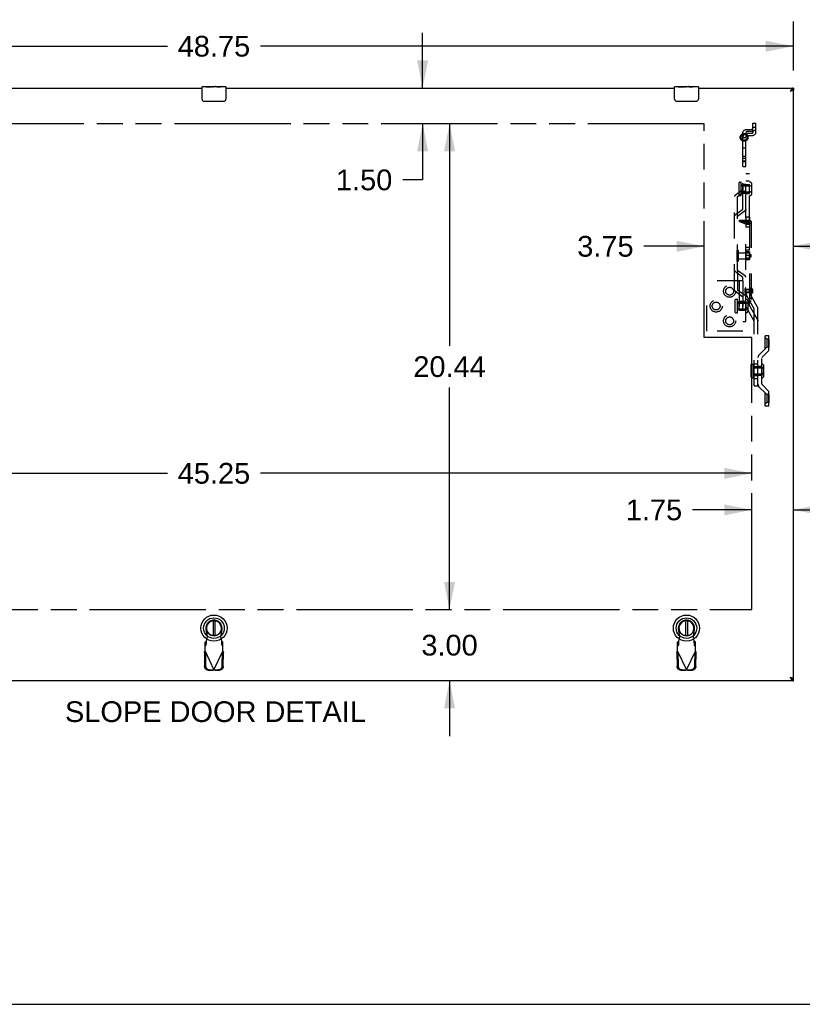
# Model space of a CAD drawing. Header units: inches. Extents: x 0 to 198, y 0 to 128.
# Tile 92 of 102: x 129 to 162, y 0 to 41. Entities that reach past the tile are written whole.
import ezdxf

# ---------------------------------------------------------------- set-up
doc = ezdxf.new("R2010")
doc.units = ezdxf.units.IN
doc.header["$LTSCALE"] = 10.872093
doc.header["$MEASUREMENT"] = 0
doc.linetypes.add('HIDDEN', pattern=[0.2, 0.1, -0.1])
doc.linetypes.add('PHANTOM', pattern=[0.8, 0.45, -0.05, 0.1, -0.05, 0.1, -0.05])
doc.layers.get('0').update_dxf_attribs({"linetype": 'CONTINUOUS'})
for name, color, linetype in [('02___PRT_ALL_AXES', 7, 'CONTINUOUS'), ('AVAILABLE_DOOR_SPACE', 7, 'CONTINUOUS'), ('DEFAULT_2', 8, 'HIDDEN'), ('DIMENSIONS', 7, 'CONTINUOUS')]:
    doc.layers.add(name, color=color, linetype=linetype)
doc.styles.get("Standard").update_dxf_attribs({"font": 'arial.ttf'})
doc.dimstyles.new('DIMSTYLE_1', dxfattribs={"dimtxt": 0.872093, "dimasz": 1.162791, "dimexe": 0.09, "dimexo": 0.07, "dimgap": 0.0375, "dimtad": 0, "dimtih": 1, "dimtoh": 1, "dimzin": 4, "dimdsep": 46, "dimtxsty": 'Standard', "dimblk": '_FILLED', "dimblk1": '_FILLED', "dimblk2": '_FILLED', "dimcen": 0.09, "dimazin": 1, "dimtfac": 1, "dimtofl": 0, "dimtmove": 0, "dimatfit": 3, "dimldrblk": '_FILLED', "dimfxl": 0, "dimtolj": 1, "dimtzin": 4, "dimarcsym": 0})

# ---------------------------------------------------------------- blocks, each defined once
blk = doc.blocks.new('_FILLED')
at = {"color": 0, "linetype": 'ByBlock'}
blk.add_solid([(0, 0), (-1, 0.2), (-1, -0.2)], dxfattribs=at)
blk = doc.blocks.new('*D28')
at = {"layer": 'DIMENSIONS', "color": 2, "linetype": 'Continuous'}
for p, q in [((112.975, 39.299), (112.975, 41.367)), ((161.725, 39.299), (161.725, 41.367)), ((112.975, 40.32), (135.391, 40.32)), ((161.725, 40.32), (139.31, 40.32))]:
    blk.add_line(p, q, dxfattribs=at)
at = {"layer": 'DIMENSIONS', "color": 2, "linetype": 'Continuous', "xscale": 1.1627906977, "yscale": 1.1627906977, "zscale": 1.1627906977, "rotation": 180}
blk.add_blockref('_FILLED', (112.975, 40.32), dxfattribs=at)
at = {"layer": 'DIMENSIONS', "color": 2, "linetype": 'Continuous', "xscale": 1.1627906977, "yscale": 1.1627906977, "zscale": 1.1627906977}
blk.add_blockref('_FILLED', (161.725, 40.32), dxfattribs=at)
at = {"layer": 'DIMENSIONS', "color": 2, "linetype": 'Continuous', "insert": (137.35, 40.757), "char_height": 0.8721, "width": 3.04746, "attachment_point": 2, "line_spacing_factor": 0.9}
blk.add_mtext('48.75', dxfattribs=at)
blk = doc.blocks.new('*D29')
at = {"layer": 'DIMENSIONS', "color": 2, "linetype": 'Continuous'}
for p, q in [((146.128, 38.56), (146.128, 40.885)), ((146.128, 37.06), (146.128, 34.695)), ((146.128, 34.695), (145.289, 34.695))]:
    blk.add_line(p, q, dxfattribs=at)
at = {"layer": 'DIMENSIONS', "color": 2, "linetype": 'Continuous', "xscale": 1.1627906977, "yscale": 1.1627906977, "zscale": 1.1627906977}
for p, rotation in [((146.128, 38.56), 270), ((146.128, 37.06), 90)]:
    blk.add_blockref('_FILLED', p, dxfattribs=dict(at, rotation=rotation))
at = {"layer": 'DIMENSIONS', "color": 2, "linetype": 'Continuous', "insert": (144.852, 35.131), "char_height": 0.8721, "width": 2.36989, "attachment_point": 3, "line_spacing_factor": 0.9}
blk.add_mtext('1.50', dxfattribs=at)
blk = doc.blocks.new('*D30')
at = {"layer": 'DIMENSIONS', "color": 2, "linetype": 'Continuous'}
for p, q in [((147.26, 37.06), (147.26, 27.71)), ((147.26, 16.615), (147.26, 25.965))]:
    blk.add_line(p, q, dxfattribs=at)
at = {"layer": 'DIMENSIONS', "color": 2, "linetype": 'Continuous', "xscale": 1.1627906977, "yscale": 1.1627906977, "zscale": 1.1627906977}
for p, rotation in [((147.26, 37.06), 90), ((147.26, 16.615), 270)]:
    blk.add_blockref('_FILLED', p, dxfattribs=dict(at, rotation=rotation))
at = {"layer": 'DIMENSIONS', "color": 2, "linetype": 'Continuous', "insert": (147.26, 27.273), "char_height": 0.8721, "width": 3.04746, "attachment_point": 2, "line_spacing_factor": 0.9}
blk.add_mtext('20.44', dxfattribs=at)
blk = doc.blocks.new('*D31')
at = {"layer": 'DIMENSIONS', "color": 2, "linetype": 'Continuous'}
for p, q in [((147.26, 16.615), (147.26, 18.941)), ((147.26, 13.615), (147.26, 11.289))]:
    blk.add_line(p, q, dxfattribs=at)
at = {"layer": 'DIMENSIONS', "color": 2, "linetype": 'Continuous', "xscale": 1.1627906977, "yscale": 1.1627906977, "zscale": 1.1627906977}
for p, rotation in [((147.26, 16.615), 270), ((147.26, 13.615), 90)]:
    blk.add_blockref('_FILLED', p, dxfattribs=dict(at, rotation=rotation))
at = {"layer": 'DIMENSIONS', "color": 2, "linetype": 'Continuous', "insert": (147.26, 15.551), "char_height": 0.8721, "width": 2.36989, "attachment_point": 2, "line_spacing_factor": 0.9}
blk.add_mtext('3.00', dxfattribs=at)
blk = doc.blocks.new('*D32')
at = {"layer": 'DIMENSIONS', "color": 2, "linetype": 'Continuous'}
for p, q in [((159.975, 20.808), (157.481, 20.808)), ((161.725, 20.808), (164.051, 20.808))]:
    blk.add_line(p, q, dxfattribs=at)
at = {"layer": 'DIMENSIONS', "color": 2, "linetype": 'Continuous', "xscale": 1.1627906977, "yscale": 1.1627906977, "zscale": 1.1627906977}
blk.add_blockref('_FILLED', (159.975, 20.808), dxfattribs=at)
at = {"layer": 'DIMENSIONS', "color": 2, "linetype": 'Continuous', "xscale": 1.1627906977, "yscale": 1.1627906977, "zscale": 1.1627906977, "rotation": 180}
blk.add_blockref('_FILLED', (161.725, 20.808), dxfattribs=at)
at = {"layer": 'DIMENSIONS', "color": 2, "linetype": 'Continuous', "insert": (157.045, 21.244), "char_height": 0.8721, "width": 2.36989, "attachment_point": 3, "line_spacing_factor": 0.9}
blk.add_mtext('1.75', dxfattribs=at)
blk = doc.blocks.new('*D33')
at = {"layer": 'DIMENSIONS', "color": 2, "linetype": 'Continuous'}
for p, q in [((114.725, 22.347), (135.391, 22.347)), ((159.975, 22.347), (139.31, 22.347))]:
    blk.add_line(p, q, dxfattribs=at)
at = {"layer": 'DIMENSIONS', "color": 2, "linetype": 'Continuous', "xscale": 1.1627906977, "yscale": 1.1627906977, "zscale": 1.1627906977, "rotation": 180}
blk.add_blockref('_FILLED', (114.725, 22.347), dxfattribs=at)
at = {"layer": 'DIMENSIONS', "color": 2, "linetype": 'Continuous', "xscale": 1.1627906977, "yscale": 1.1627906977, "zscale": 1.1627906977}
blk.add_blockref('_FILLED', (159.975, 22.347), dxfattribs=at)
at = {"layer": 'DIMENSIONS', "color": 2, "linetype": 'Continuous', "insert": (137.35, 22.783), "char_height": 0.8721, "width": 3.04746, "attachment_point": 2, "line_spacing_factor": 0.9}
blk.add_mtext('45.25', dxfattribs=at)
blk = doc.blocks.new('*D36')
at = {"layer": 'DIMENSIONS', "color": 2, "linetype": 'Continuous'}
for p, q in [((157.975, 31.9), (155.437, 31.9)), ((161.725, 31.9), (164.051, 31.9))]:
    blk.add_line(p, q, dxfattribs=at)
at = {"layer": 'DIMENSIONS', "color": 2, "linetype": 'Continuous', "xscale": 1.1627906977, "yscale": 1.1627906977, "zscale": 1.1627906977}
blk.add_blockref('_FILLED', (157.975, 31.9), dxfattribs=at)
at = {"layer": 'DIMENSIONS', "color": 2, "linetype": 'Continuous', "xscale": 1.1627906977, "yscale": 1.1627906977, "zscale": 1.1627906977, "rotation": 180}
blk.add_blockref('_FILLED', (161.725, 31.9), dxfattribs=at)
at = {"layer": 'DIMENSIONS', "color": 2, "linetype": 'Continuous', "insert": (155.001, 32.336), "char_height": 0.8721, "width": 2.36989, "attachment_point": 3, "line_spacing_factor": 0.9}
blk.add_mtext('3.75', dxfattribs=at)

msp = doc.modelspace()

# ---------------------------------------------------------------- linework, layer by layer
at = {"color": 3, "linetype": 'Continuous'}
for p, q in [((117.975, 38.56), (136.85, 38.56)), ((137.85, 38.56), (156.725, 38.56)), ((157.725, 38.56), (161.725, 38.56)), ((161.603, 38.444), (161.59, 38.425)), ((161.605, 38.429), (161.59, 38.425)), ((161.607, 38.451), (161.603, 38.444)), ((161.612, 38.431), (161.605, 38.429)), ((161.612, 38.459), (161.607, 38.451)), ((161.623, 38.434), (161.612, 38.431)), ((161.63, 38.436), (161.623, 38.434)), ((161.637, 38.438), (161.63, 38.436)), ((161.644, 38.44), (161.637, 38.438)), ((161.65, 38.442), (161.644, 38.44)), ((161.657, 38.445), (161.65, 38.442)), ((161.725, 13.69), (161.725, 38.485)), ((161.609, 13.745), (161.59, 13.75)), ((161.59, 13.75), (161.595, 13.742)), ((161.595, 13.742), (161.605, 13.727)), ((161.605, 13.727), (161.61, 13.72)), ((161.623, 13.741), (161.609, 13.745)), ((161.61, 13.72), (161.615, 13.713)), ((161.615, 13.713), (161.619, 13.705)), ((161.634, 13.738), (161.623, 13.741)), ((161.64, 13.736), (161.634, 13.738)), ((161.647, 13.733), (161.64, 13.736)), ((161.725, 13.615), (112.975, 13.615))]:
    msp.add_line(p, q, dxfattribs=at)
at = {"color": 7, "linetype": 'Continuous'}
for p, q in [((136.85, 38.095), (136.85, 38.605)), ((136.865, 38.62), (137.005, 38.62)), ((137.235, 38.62), (137.268, 38.62)), ((137.85, 38.605), (137.85, 38.095)), ((156.725, 38.095), (156.725, 38.605)), ((156.74, 38.62), (156.88, 38.62)), ((157.11, 38.62), (157.143, 38.62)), ((157.725, 38.605), (157.725, 38.095)), ((161.725, 38.56), (161.725, 38.485)), ((161.603, 38.433), (161.59, 38.425)), ((161.599, 38.43), (161.59, 38.425)), ((161.603, 38.433), (161.599, 38.43)), ((161.607, 38.437), (161.603, 38.433)), ((161.607, 38.435), (161.603, 38.433)), ((161.612, 38.44), (161.607, 38.437)), ((137.75, 37.995), (136.95, 37.995)), ((157.625, 37.995), (156.825, 37.995)), ((137.311, 16.143), (137.311, 15.518)), ((137.389, 16.143), (137.389, 15.518)), ((157.186, 16.143), (157.186, 15.518)), ((157.264, 16.143), (157.264, 15.518)), ((161.599, 13.745), (161.59, 13.75)), ((161.59, 13.75), (161.598, 13.745)), ((161.598, 13.745), (161.605, 13.74)), ((161.603, 13.742), (161.599, 13.745)), ((161.605, 13.74), (161.61, 13.737)), ((161.61, 13.737), (161.615, 13.733)), ((161.615, 13.733), (161.619, 13.73)), ((161.725, 13.615), (161.725, 13.69)), ((0, 0), (197.674, 0))]:
    msp.add_line(p, q, dxfattribs=at)
at = {"color": 3, "linetype": 'Continuous'}
for points in [[(161.725, 38.56), (161.723, 38.56), (161.721, 38.56), (161.718, 38.559), (161.716, 38.559), (161.713, 38.559), (161.711, 38.558), (161.709, 38.557), (161.706, 38.556), (161.704, 38.556), (161.701, 38.555), (161.699, 38.553), (161.697, 38.552), (161.694, 38.551), (161.692, 38.55), (161.689, 38.548), (161.687, 38.546), (161.684, 38.545), (161.682, 38.543), (161.68, 38.541), (161.677, 38.539), (161.675, 38.537), (161.672, 38.535), (161.67, 38.533), (161.668, 38.53), (161.665, 38.528), (161.663, 38.526), (161.66, 38.523), (161.658, 38.52), (161.656, 38.518), (161.653, 38.515), (161.651, 38.512), (161.648, 38.509), (161.646, 38.506), (161.643, 38.503), (161.641, 38.5), (161.639, 38.497), (161.636, 38.493), (161.634, 38.49), (161.631, 38.487), (161.629, 38.483), (161.627, 38.48), (161.624, 38.477), (161.622, 38.473), (161.619, 38.469), (161.617, 38.466), (161.612, 38.459)], [(161.725, 38.485), (161.725, 38.484), (161.725, 38.483), (161.725, 38.482), (161.725, 38.481), (161.724, 38.48), (161.724, 38.479), (161.723, 38.478), (161.722, 38.477), (161.721, 38.476), (161.721, 38.475), (161.72, 38.473), (161.718, 38.472), (161.717, 38.471), (161.716, 38.47), (161.714, 38.469), (161.713, 38.468), (161.711, 38.467), (161.71, 38.466), (161.708, 38.465), (161.706, 38.464), (161.704, 38.463), (161.702, 38.462), (161.7, 38.461), (161.698, 38.46), (161.696, 38.459), (161.693, 38.458), (161.691, 38.457), (161.688, 38.456), (161.686, 38.455), (161.683, 38.454), (161.681, 38.453), (161.678, 38.452), (161.675, 38.451), (161.672, 38.45), (161.669, 38.449), (161.666, 38.448), (161.663, 38.447), (161.66, 38.446), (161.657, 38.445)], [(161.619, 13.705), (161.622, 13.702), (161.624, 13.698), (161.627, 13.695), (161.629, 13.691), (161.631, 13.688), (161.634, 13.685), (161.636, 13.681), (161.639, 13.678), (161.641, 13.675), (161.643, 13.672), (161.646, 13.669), (161.648, 13.666), (161.651, 13.663), (161.653, 13.66), (161.656, 13.657), (161.658, 13.655), (161.66, 13.652), (161.663, 13.649), (161.665, 13.647), (161.668, 13.644), (161.67, 13.642), (161.672, 13.64), (161.675, 13.638), (161.677, 13.636), (161.68, 13.634), (161.682, 13.632), (161.684, 13.63), (161.687, 13.628), (161.689, 13.627), (161.692, 13.625), (161.694, 13.624), (161.697, 13.623), (161.699, 13.621), (161.701, 13.62), (161.704, 13.619), (161.706, 13.618), (161.709, 13.618), (161.711, 13.617), (161.713, 13.616), (161.716, 13.616), (161.718, 13.616), (161.721, 13.615), (161.723, 13.615), (161.725, 13.615)], [(161.725, 13.69), (161.725, 13.691), (161.725, 13.692), (161.725, 13.693), (161.725, 13.694), (161.724, 13.695), (161.724, 13.696), (161.723, 13.697), (161.722, 13.698), (161.721, 13.699), (161.721, 13.7), (161.72, 13.701), (161.718, 13.702), (161.717, 13.703), (161.716, 13.705), (161.714, 13.706), (161.713, 13.707), (161.711, 13.708), (161.71, 13.709), (161.708, 13.71), (161.706, 13.711), (161.704, 13.712), (161.702, 13.713), (161.7, 13.714), (161.698, 13.715), (161.696, 13.716), (161.693, 13.717), (161.691, 13.718), (161.688, 13.719), (161.686, 13.72), (161.683, 13.721), (161.681, 13.722), (161.678, 13.723), (161.675, 13.724), (161.672, 13.725), (161.669, 13.726), (161.666, 13.727), (161.663, 13.728), (161.66, 13.729), (161.657, 13.73), (161.654, 13.731), (161.647, 13.733)]]:
    msp.add_lwpolyline(points, dxfattribs=at)
at = {"color": 7, "linetype": 'Continuous'}
for points in [[(161.625, 38.448), (161.625, 38.448), (161.623, 38.447), (161.622, 38.446), (161.62, 38.444), (161.618, 38.443), (161.616, 38.442), (161.614, 38.441), (161.612, 38.439), (161.611, 38.438), (161.609, 38.437), (161.607, 38.435)], [(161.627, 38.449), (161.624, 38.448), (161.622, 38.446), (161.619, 38.445), (161.617, 38.443), (161.612, 38.44)], [(161.725, 38.485), (161.723, 38.485), (161.721, 38.485), (161.718, 38.485), (161.716, 38.484), (161.713, 38.484), (161.711, 38.484), (161.709, 38.484), (161.706, 38.483), (161.704, 38.483), (161.701, 38.483), (161.699, 38.482), (161.697, 38.481), (161.694, 38.481), (161.692, 38.48), (161.689, 38.48), (161.687, 38.479), (161.684, 38.478), (161.682, 38.477), (161.68, 38.477), (161.677, 38.476), (161.675, 38.475), (161.672, 38.474), (161.67, 38.473), (161.668, 38.472), (161.665, 38.471), (161.663, 38.47), (161.66, 38.468), (161.658, 38.467), (161.656, 38.466), (161.653, 38.465), (161.651, 38.464), (161.648, 38.462), (161.646, 38.461), (161.643, 38.46), (161.641, 38.458), (161.639, 38.457), (161.636, 38.455), (161.634, 38.454), (161.631, 38.452), (161.629, 38.451), (161.627, 38.449)], [(136.95, 37.995), (136.944, 37.995), (136.938, 37.996), (136.932, 37.997), (136.926, 37.998), (136.92, 38), (136.914, 38.002)], [(137.787, 38.002), (137.781, 38), (137.775, 37.998), (137.769, 37.997), (137.763, 37.996), (137.757, 37.995), (137.75, 37.995)], [(156.825, 37.995), (156.819, 37.995), (156.813, 37.996), (156.807, 37.997), (156.801, 37.998), (156.795, 38), (156.789, 38.002)], [(157.662, 38.002), (157.656, 38), (157.65, 37.998), (157.644, 37.997), (157.638, 37.996), (157.632, 37.995), (157.625, 37.995)], [(161.625, 13.726), (161.625, 13.727), (161.623, 13.728), (161.622, 13.729), (161.62, 13.73), (161.618, 13.732), (161.616, 13.733), (161.614, 13.734), (161.612, 13.736), (161.611, 13.737), (161.609, 13.738), (161.607, 13.74), (161.603, 13.742)], [(161.619, 13.73), (161.622, 13.729), (161.624, 13.727)], [(161.624, 13.727), (161.627, 13.726), (161.629, 13.724), (161.631, 13.722), (161.634, 13.721), (161.636, 13.72), (161.639, 13.718), (161.641, 13.717), (161.643, 13.715), (161.646, 13.714), (161.648, 13.713), (161.651, 13.711), (161.653, 13.71), (161.656, 13.709), (161.658, 13.708), (161.66, 13.706), (161.663, 13.705), (161.665, 13.704), (161.668, 13.703), (161.67, 13.702), (161.672, 13.701), (161.675, 13.7), (161.677, 13.699), (161.68, 13.698), (161.682, 13.698), (161.684, 13.697), (161.687, 13.696), (161.689, 13.695), (161.692, 13.695), (161.694, 13.694), (161.697, 13.693), (161.699, 13.693), (161.701, 13.692), (161.704, 13.692), (161.706, 13.692), (161.709, 13.691), (161.711, 13.691), (161.713, 13.691), (161.716, 13.69), (161.718, 13.69), (161.721, 13.69), (161.723, 13.69), (161.725, 13.69)]]:
    msp.add_lwpolyline(points, dxfattribs=at)
for centre, radius in [((137.35, 15.831), 0.551), ((137.35, 15.831), 0.433), ((157.225, 15.831), 0.551), ((157.225, 15.831), 0.433), ((137.35, 15.831), 0.329), ((137.35, 15.831), 0.317), ((157.225, 15.831), 0.329), ((157.225, 15.831), 0.317)]:
    msp.add_circle(centre, radius, dxfattribs=at)
for centre, radius, start, end in [((136.865, 38.605), 0.015, 90, 180), ((137.835, 38.605), 0.015, 0, 90), ((156.74, 38.605), 0.015, 90, 180), ((157.71, 38.605), 0.015, 0, 90), ((136.95, 38.095), 0.1, 180, 248.7946), ((137.75, 38.095), 0.1, 291.1999, 360), ((156.825, 38.095), 0.1, 180, 248.7946), ((157.625, 38.095), 0.1, 291.1999, 360), ((137.35, 15.831), 0.315, 280.0787, 259.9213), ((157.225, 15.831), 0.315, 280.0787, 259.9213)]:
    msp.add_arc(centre, radius, start, end, dxfattribs=at)
at = {"layer": '02___PRT_ALL_AXES', "color": 7, "linetype": 'Continuous'}
for p, q in [((136.865, 38.62), (137.433, 38.62)), ((137.005, 38.62), (137.005, 38.61)), ((137.005, 38.61), (137.235, 38.61)), ((137.172, 38.62), (137.172, 38.61)), ((137.235, 38.62), (137.235, 38.61)), ((137.271, 38.62), (137.271, 38.611)), ((137.282, 38.61), (137.335, 38.61)), ((137.403, 38.617), (137.403, 38.62)), ((137.436, 38.62), (137.688, 38.62)), ((137.466, 38.62), (137.466, 38.61)), ((137.466, 38.61), (137.622, 38.61)), ((137.633, 38.611), (137.633, 38.62)), ((137.692, 38.62), (137.835, 38.62)), ((156.74, 38.62), (157.308, 38.62)), ((156.88, 38.62), (156.88, 38.61)), ((156.88, 38.61), (157.11, 38.61)), ((157.047, 38.62), (157.047, 38.61)), ((157.11, 38.62), (157.11, 38.61)), ((157.146, 38.62), (157.146, 38.611)), ((157.157, 38.61), (157.21, 38.61)), ((157.278, 38.617), (157.278, 38.62)), ((157.311, 38.62), (157.563, 38.62)), ((157.341, 38.62), (157.341, 38.61)), ((157.341, 38.61), (157.497, 38.61)), ((157.508, 38.611), (157.508, 38.62)), ((157.567, 38.62), (157.71, 38.62))]:
    msp.add_line(p, q, dxfattribs=at)
at = {"layer": '02___PRT_ALL_AXES', "color": 8, "linetype": 'HIDDEN'}
for p, q in [((159.6, 35.699), (159.723, 35.699)), ((159.6, 35.258), (159.6, 35.699)), ((159.723, 35.258), (159.723, 35.699)), ((159.6, 35.492), (159.723, 35.492)), ((159.6, 35.465), (159.723, 35.465)), ((159.6, 35.258), (159.723, 35.258)), ((159.454, 34.6), (159.515, 34.6)), ((159.883, 34.472), (159.531, 34.472)), ((159.531, 34.16), (159.531, 34.472)), ((159.531, 34.441), (159.913, 34.441)), ((159.723, 34.504), (159.6, 34.504)), ((159.6, 34.504), (159.6, 34.129)), ((159.723, 34.506), (159.883, 34.506)), ((159.723, 34.126), (159.723, 34.506)), ((159.883, 34.126), (159.883, 34.506)), ((159.454, 34.032), (159.515, 34.032)), ((159.531, 34.191), (159.913, 34.191)), ((159.883, 34.16), (159.531, 34.16)), ((159.723, 34.129), (159.6, 34.129)), ((159.723, 34.126), (159.883, 34.126)), ((159.883, 33.12), (159.723, 33.12)), ((159.723, 33.12), (159.723, 32.706)), ((159.883, 32.989), (159.723, 32.989)), ((159.883, 32.837), (159.723, 32.837)), ((159.883, 33.12), (159.883, 32.706)), ((159.883, 32.706), (159.723, 32.706)), ((159.416, 31.727), (159.354, 31.727)), ((159.354, 31.277), (159.354, 31.727)), ((159.416, 31.277), (159.416, 31.727)), ((159.416, 31.627), (159.883, 31.627)), ((159.883, 31.843), (159.723, 31.843)), ((159.723, 31.738), (159.723, 31.843)), ((159.883, 31.738), (159.723, 31.738)), ((159.883, 31.667), (159.723, 31.667)), ((159.723, 31.667), (159.723, 31.337)), ((159.883, 31.507), (159.723, 31.507)), ((159.883, 31.738), (159.883, 31.843)), ((159.883, 31.667), (159.883, 31.549)), ((159.883, 31.549), (159.943, 31.549)), ((159.883, 31.456), (159.883, 31.549)), ((159.883, 31.534), (159.943, 31.534)), ((159.943, 31.456), (159.943, 31.549)), ((159.416, 31.277), (159.354, 31.277)), ((159.416, 31.377), (159.883, 31.377)), ((159.883, 31.402), (159.723, 31.402)), ((159.883, 31.337), (159.723, 31.337)), ((159.883, 31.471), (159.943, 31.471)), ((159.883, 31.456), (159.943, 31.456)), ((159.883, 31.456), (159.883, 31.337)), ((159.373, 30.888), (159.373, 30.06)), ((159.883, 30.088), (159.723, 30.088)), ((159.723, 30.088), (159.723, 29.958)), ((159.723, 30.085), (159.943, 30.085)), ((159.943, 30.069), (159.723, 30.069)), ((159.943, 29.976), (159.723, 29.976)), ((159.723, 29.96), (159.943, 29.96)), ((159.883, 29.958), (159.723, 29.958)), ((159.883, 30.09), (159.943, 30.09)), ((159.883, 29.965), (159.883, 30.09)), ((159.883, 29.965), (159.943, 29.965)), ((159.883, 29.965), (159.883, 29.958)), ((159.946, 30.148), (159.943, 30.148)), ((159.943, 29.898), (159.943, 30.148)), ((159.946, 29.898), (159.943, 29.898)), ((159.294, 29.672), (159.355, 29.672)), ((159.723, 29.544), (159.371, 29.544)), ((159.371, 29.232), (159.371, 29.544)), ((159.371, 29.513), (159.753, 29.513)), ((159.723, 29.576), (159.44, 29.576)), ((159.44, 29.201), (159.44, 29.576)), ((159.6, 29.201), (159.6, 29.576)), ((159.723, 29.576), (159.723, 29.201)), ((159.294, 29.104), (159.355, 29.104)), ((159.371, 29.263), (159.753, 29.263)), ((159.723, 29.232), (159.371, 29.232)), ((159.723, 29.201), (159.44, 29.201)), ((160.69, 27.987), (160.6, 27.987)), ((160.69, 27.987), (160.69, 27.653)), ((160.69, 27.653), (160.6, 27.653)), ((159.964, 26.939), (160.025, 26.939)), ((160.393, 26.811), (160.041, 26.811)), ((160.041, 26.499), (160.041, 26.811)), ((160.041, 26.78), (160.423, 26.78)), ((160.041, 26.53), (160.423, 26.53)), ((160.073, 26.845), (160.233, 26.845)), ((160.073, 26.465), (160.073, 26.845)), ((160.233, 26.465), (160.233, 26.845)), ((160.393, 26.842), (160.233, 26.842)), ((160.393, 26.842), (160.393, 26.467)), ((159.964, 26.371), (160.025, 26.371)), ((160.393, 26.499), (160.041, 26.499)), ((160.073, 26.465), (160.233, 26.465)), ((160.393, 26.467), (160.233, 26.467)), ((160.69, 25.657), (160.6, 25.657)), ((160.69, 25.323), (160.6, 25.323)), ((160.69, 25.657), (160.69, 25.323))]:
    msp.add_line(p, q, dxfattribs=at)
at = {"layer": '02___PRT_ALL_AXES', "color": 7, "linetype": 'Continuous'}
for points in [[(137.282, 38.61), (137.276, 38.61), (137.27, 38.611), (137.264, 38.611), (137.258, 38.612), (137.252, 38.612), (137.246, 38.613)], [(137.386, 38.615), (137.377, 38.614), (137.368, 38.613), (137.359, 38.612), (137.351, 38.611), (137.343, 38.61), (137.335, 38.61)], [(137.436, 38.62), (137.428, 38.62), (137.421, 38.619), (137.412, 38.618), (137.404, 38.617), (137.386, 38.615)], [(137.691, 38.62), (137.688, 38.62), (137.684, 38.619), (137.679, 38.618), (137.673, 38.617), (137.666, 38.616), (137.658, 38.614), (137.65, 38.613), (137.641, 38.612), (137.632, 38.611), (137.622, 38.61)], [(157.157, 38.61), (157.151, 38.61), (157.145, 38.611), (157.139, 38.611), (157.133, 38.612), (157.127, 38.612), (157.121, 38.613)], [(157.261, 38.615), (157.252, 38.614), (157.243, 38.613), (157.234, 38.612), (157.226, 38.611), (157.218, 38.61), (157.21, 38.61)], [(157.311, 38.62), (157.303, 38.62), (157.296, 38.619), (157.287, 38.618), (157.279, 38.617), (157.261, 38.615)], [(157.566, 38.62), (157.563, 38.62), (157.559, 38.619), (157.554, 38.618), (157.548, 38.617), (157.541, 38.616), (157.533, 38.614), (157.525, 38.613), (157.516, 38.612), (157.507, 38.611), (157.497, 38.61)]]:
    msp.add_lwpolyline(points, dxfattribs=at)
at = {"layer": '02___PRT_ALL_AXES', "color": 8, "linetype": 'HIDDEN'}
for centre, radius in [((159.65, 36.485), 0.124), ((159.04, 30.01), 0.165), ((158.474, 29.386), 0.165), ((159.04, 28.762), 0.165)]:
    msp.add_circle(centre, radius, dxfattribs=at)
at = {"layer": '02___PRT_ALL_AXES', "color": 7, "linetype": 'Continuous'}
for centre in [(137.268, 38.42), (157.143, 38.42)]:
    msp.add_ellipse(centre, major_axis=(0, 0.2), ratio=0.432808, start_param=0, end_param=0.261817, dxfattribs=at)
at = {"layer": 'AVAILABLE_DOOR_SPACE', "color": 4, "linetype": 'PHANTOM'}
for p, q in [((157.975, 37.06), (116.725, 37.06)), ((157.975, 28.06), (157.975, 37.06)), ((159.975, 28.06), (157.975, 28.06)), ((159.975, 16.615), (159.975, 28.06)), ((114.725, 16.615), (159.975, 16.615))]:
    msp.add_line(p, q, dxfattribs=at)
at = {"layer": 'DEFAULT_2', "color": 8, "linetype": 'HIDDEN'}
for p, q in [((160.014, 37.085), (160.137, 37.085)), ((160.014, 36.687), (160.014, 37.085)), ((160.014, 36.907), (160.137, 36.907)), ((160.137, 36.687), (160.137, 37.085)), ((159.6, 33.469), (159.6, 36.684)), ((159.6, 36.477), (159.723, 36.477)), ((159.723, 28.734), (159.723, 36.684)), ((159.783, 36.821), (159.954, 36.821)), ((159.954, 36.729), (159.783, 36.729)), ((159.954, 36.642), (159.783, 36.642)), ((159.954, 36.55), (159.783, 36.55)), ((159.723, 36.034), (159.6, 36.034)), ((159.723, 35.593), (159.6, 35.593)), ((159.883, 34.946), (159.723, 34.946)), ((159.883, 32.93), (159.883, 34.946)), ((159.438, 34.048), (159.438, 34.585)), ((159.531, 34.048), (159.531, 34.585)), ((159.723, 34.651), (159.883, 34.651)), ((159.976, 34.125), (159.976, 34.507)), ((159.25, 30.06), (159.25, 33.997)), ((159.286, 34.062), (159.6, 34.297)), ((159.373, 33.997), (159.705, 34.245)), ((159.373, 30.888), (159.373, 33.997)), ((159.723, 34.126), (159.883, 34.126)), ((159.286, 33.233), (159.6, 33.469)), ((159.373, 33.168), (159.705, 33.417)), ((159.463, 32.999), (159.867, 32.999)), ((159.463, 32.944), (159.463, 32.999)), ((159.463, 32.997), (159.733, 32.884)), ((159.463, 32.944), (159.867, 32.944)), ((159.463, 32.944), (159.463, 32.943)), ((159.463, 32.943), (159.733, 32.829)), ((159.733, 32.884), (159.867, 32.884)), ((159.733, 32.829), (159.733, 32.884)), ((159.733, 32.829), (159.867, 32.829)), ((159.883, 32.93), (159.883, 29.607)), ((159.943, 32.93), (159.943, 29.607)), ((159.6, 30.588), (159.286, 30.824)), ((159.705, 30.64), (159.373, 30.888)), ((159.6, 30.448), (158.085, 30.448)), ((158.085, 28.323), (158.085, 30.448)), ((159.44, 30.448), (159.44, 28.323)), ((159.6, 30.448), (159.6, 30.588)), ((159.6, 30.448), (159.6, 28.323)), ((159.6, 29.76), (159.286, 29.995)), ((159.705, 29.812), (159.373, 30.06)), ((159.692, 29.929), (159.692, 30.116)), ((160.073, 29.274), (159.756, 29.843)), ((160.216, 29.34), (159.883, 29.938)), ((159.996, 30.098), (159.996, 29.948)), ((159.278, 29.12), (159.278, 29.657)), ((159.371, 29.12), (159.371, 29.657)), ((159.816, 29.197), (159.816, 29.579)), ((159.883, 29.722), (159.943, 29.722)), ((159.883, 29.607), (159.943, 29.607)), ((159.883, 29.414), (159.883, 29.607)), ((160.073, 28.75), (159.756, 29.319)), ((160.216, 28.816), (159.883, 29.414)), ((160.073, 26.024), (160.073, 29.274)), ((160.233, 26.024), (160.233, 29.274)), ((159.6, 28.734), (159.723, 28.734)), ((159.6, 28.323), (158.085, 28.323)), ((160.69, 28.139), (160.53, 28.139)), ((160.53, 27.581), (160.53, 28.139)), ((160.6, 27.987), (160.53, 28.057)), ((160.6, 27.987), (160.6, 27.653)), ((160.69, 27.514), (160.69, 28.139)), ((160.28, 27.33), (160.53, 27.581)), ((160.393, 27.217), (160.69, 27.514)), ((160.6, 27.653), (160.53, 27.583)), ((160.233, 26.945), (160.073, 26.945)), ((160.393, 26.092), (160.393, 27.217)), ((159.948, 26.386), (159.948, 26.923)), ((160.041, 26.386), (160.041, 26.923)), ((160.486, 26.464), (160.486, 26.846)), ((160.233, 26.322), (160.073, 26.322)), ((160.073, 26.024), (160.233, 26.024)), ((160.53, 25.729), (160.28, 25.979)), ((160.69, 25.795), (160.393, 26.092)), ((160.53, 25.17), (160.53, 25.729)), ((160.6, 25.657), (160.53, 25.727)), ((160.69, 25.17), (160.69, 25.795)), ((160.6, 25.323), (160.53, 25.253)), ((160.6, 25.657), (160.6, 25.323)), ((160.69, 25.17), (160.53, 25.17)), ((137.074, 15.476), (137.021, 15.771)), ((137.679, 15.771), (137.626, 15.476)), ((156.949, 15.476), (156.896, 15.771)), ((157.554, 15.771), (157.501, 15.476)), ((137.036, 15.279), (137.074, 15.476)), ((137.626, 15.476), (137.663, 15.279)), ((156.911, 15.279), (156.949, 15.476)), ((157.501, 15.476), (157.538, 15.279)), ((137.022, 15.276), (136.976, 15.234)), ((136.976, 14.86), (136.976, 15.234)), ((136.976, 15.079), (137.022, 15.12)), ((137.022, 15.12), (137.022, 15.276)), ((137.663, 15.279), (137.665, 15.247)), ((137.724, 15.234), (137.678, 15.276)), ((137.678, 15.276), (137.678, 15.12)), ((137.678, 15.12), (137.724, 15.079)), ((137.724, 14.86), (137.724, 15.234)), ((156.897, 15.276), (156.851, 15.234)), ((156.851, 14.86), (156.851, 15.234)), ((156.851, 15.079), (156.897, 15.12)), ((156.897, 15.12), (156.897, 15.276)), ((157.538, 15.279), (157.54, 15.247)), ((157.599, 15.234), (157.553, 15.276)), ((157.553, 15.276), (157.553, 15.12)), ((157.553, 15.12), (157.599, 15.079)), ((157.599, 14.86), (157.599, 15.234)), ((136.948, 14.812), (136.989, 14.832)), ((136.948, 14.812), (136.958, 14.222)), ((136.966, 14.844), (136.976, 14.86)), ((136.976, 14.86), (137.35, 14.073)), ((136.989, 14.832), (136.999, 14.241)), ((137.35, 14.073), (137.724, 14.86)), ((137.7, 14.241), (137.71, 14.832)), ((137.71, 14.832), (137.752, 14.812)), ((137.742, 14.222), (137.752, 14.812)), ((156.823, 14.812), (156.864, 14.832)), ((156.823, 14.812), (156.833, 14.222)), ((156.841, 14.844), (156.851, 14.86)), ((156.851, 14.86), (157.225, 14.073)), ((156.864, 14.832), (156.874, 14.241)), ((157.225, 14.073), (157.599, 14.86)), ((157.575, 14.241), (157.585, 14.832)), ((157.585, 14.832), (157.627, 14.812)), ((157.617, 14.222), (157.627, 14.812)), ((137.112, 14.063), (137.305, 14.059)), ((137.154, 14.083), (137.347, 14.079)), ((137.347, 14.079), (137.305, 14.059)), ((137.32, 14.064), (137.305, 14.059)), ((137.335, 14.068), (137.32, 14.064)), ((137.35, 14.073), (137.335, 14.068)), ((137.365, 14.068), (137.35, 14.073)), ((137.353, 14.079), (137.546, 14.083)), ((137.395, 14.059), (137.353, 14.079)), ((137.38, 14.064), (137.365, 14.068)), ((137.395, 14.059), (137.38, 14.064)), ((137.395, 14.059), (137.587, 14.063)), ((156.987, 14.063), (157.18, 14.059)), ((157.029, 14.083), (157.222, 14.079)), ((157.222, 14.079), (157.18, 14.059)), ((157.195, 14.064), (157.18, 14.059)), ((157.21, 14.068), (157.195, 14.064)), ((157.225, 14.073), (157.21, 14.068)), ((157.24, 14.068), (157.225, 14.073)), ((157.228, 14.079), (157.421, 14.083)), ((157.27, 14.059), (157.228, 14.079)), ((157.255, 14.064), (157.24, 14.068)), ((157.27, 14.059), (157.255, 14.064)), ((157.27, 14.059), (157.462, 14.063))]:
    msp.add_line(p, q, dxfattribs=at)
for points in [[(159.6, 36.684), (159.602, 36.702), (159.607, 36.72), (159.614, 36.737), (159.625, 36.753), (159.638, 36.768), (159.654, 36.781), (159.672, 36.793), (159.692, 36.803), (159.713, 36.811), (159.736, 36.816), (159.759, 36.82), (159.783, 36.821)], [(159.783, 36.642), (159.759, 36.641), (159.736, 36.638), (159.713, 36.632), (159.692, 36.624), (159.672, 36.614), (159.654, 36.602), (159.638, 36.589), (159.625, 36.574), (159.614, 36.558), (159.607, 36.541), (159.602, 36.524), (159.6, 36.506)], [(159.783, 36.729), (159.771, 36.728), (159.76, 36.726), (159.75, 36.722), (159.741, 36.716), (159.733, 36.709), (159.728, 36.702), (159.724, 36.693), (159.723, 36.684)], [(159.783, 36.55), (159.771, 36.55), (159.76, 36.547), (159.75, 36.543), (159.741, 36.537), (159.733, 36.53), (159.728, 36.523), (159.724, 36.514), (159.723, 36.506)], [(159.954, 36.821), (159.964, 36.822), (159.973, 36.823), (159.981, 36.826), (159.989, 36.83), (159.997, 36.834), (160.003, 36.84), (160.008, 36.846), (160.011, 36.852), (160.013, 36.859), (160.014, 36.866)], [(160.137, 36.866), (160.135, 36.848), (160.13, 36.831), (160.123, 36.814), (160.112, 36.798), (160.099, 36.783), (160.083, 36.769), (160.065, 36.758), (160.045, 36.748), (160.024, 36.74), (160.001, 36.734), (159.978, 36.731), (159.954, 36.729)], [(160.137, 36.687), (160.135, 36.669), (160.13, 36.652), (160.123, 36.635), (160.112, 36.619), (160.099, 36.604), (160.083, 36.59), (160.065, 36.579), (160.045, 36.569), (160.024, 36.561), (160.001, 36.555), (159.978, 36.552), (159.954, 36.55)], [(160.014, 36.687), (160.013, 36.68), (160.011, 36.673), (160.008, 36.667), (160.003, 36.661), (159.997, 36.655), (159.989, 36.651), (159.981, 36.647), (159.973, 36.644), (159.964, 36.643), (159.954, 36.642)], [(159.286, 34.062), (159.276, 34.052), (159.267, 34.043), (159.26, 34.032), (159.255, 34.02), (159.252, 34.009), (159.25, 33.997)], [(159.705, 34.245), (159.709, 34.248), (159.712, 34.252), (159.716, 34.256), (159.718, 34.26)], [(159.718, 34.26), (159.72, 34.265), (159.722, 34.269), (159.723, 34.274), (159.723, 34.278)], [(159.25, 33.168), (159.252, 33.18), (159.255, 33.192), (159.26, 33.203), (159.267, 33.214), (159.276, 33.224), (159.286, 33.233)], [(159.718, 33.432), (159.716, 33.428), (159.712, 33.424), (159.709, 33.42), (159.705, 33.417)], [(159.723, 33.45), (159.723, 33.445), (159.722, 33.441), (159.72, 33.436), (159.718, 33.432)], [(159.867, 32.999), (159.882, 32.997), (159.896, 32.993), (159.909, 32.987), (159.921, 32.979), (159.93, 32.968), (159.937, 32.956), (159.941, 32.944), (159.943, 32.93)], [(159.867, 32.944), (159.872, 32.944), (159.875, 32.942), (159.878, 32.94), (159.881, 32.937), (159.882, 32.934), (159.883, 32.93)], [(159.867, 32.884), (159.882, 32.882), (159.896, 32.879), (159.909, 32.872), (159.921, 32.864), (159.93, 32.853), (159.937, 32.841), (159.941, 32.829), (159.943, 32.815)], [(159.867, 32.829), (159.872, 32.829), (159.875, 32.827), (159.878, 32.825), (159.881, 32.822), (159.882, 32.819), (159.883, 32.815)], [(159.25, 30.888), (159.252, 30.876), (159.255, 30.865), (159.26, 30.853), (159.267, 30.843), (159.276, 30.833), (159.286, 30.824)], [(159.718, 30.625), (159.716, 30.629), (159.712, 30.633), (159.709, 30.637), (159.705, 30.64)], [(159.723, 30.607), (159.723, 30.612), (159.722, 30.616), (159.72, 30.62), (159.718, 30.625)], [(159.286, 29.995), (159.276, 30.004), (159.267, 30.014), (159.26, 30.025), (159.255, 30.036), (159.252, 30.048), (159.25, 30.06)], [(159.723, 29.971), (159.723, 29.954), (159.725, 29.938), (159.728, 29.922), (159.731, 29.905)], [(159.731, 29.905), (159.736, 29.889), (159.742, 29.874), (159.749, 29.858), (159.756, 29.843)], [(159.705, 29.812), (159.709, 29.808), (159.712, 29.805), (159.716, 29.801), (159.718, 29.797)], [(159.718, 29.797), (159.72, 29.792), (159.722, 29.788), (159.723, 29.783), (159.723, 29.779)], [(159.731, 29.381), (159.728, 29.397), (159.725, 29.414), (159.723, 29.43), (159.723, 29.447)], [(159.756, 29.319), (159.749, 29.334), (159.742, 29.349), (159.736, 29.365), (159.731, 29.381)], [(160.233, 29.274), (160.232, 29.286), (160.231, 29.297), (160.229, 29.308), (160.225, 29.319), (160.221, 29.33), (160.216, 29.34)], [(160.216, 28.816), (160.221, 28.805), (160.225, 28.795), (160.229, 28.784), (160.231, 28.773), (160.232, 28.762), (160.233, 28.75)], [(137.022, 15.12), (137.023, 15.124), (137.024, 15.129), (137.025, 15.136), (137.026, 15.144), (137.027, 15.153), (137.028, 15.164), (137.029, 15.176), (137.03, 15.188), (137.031, 15.202), (137.032, 15.217), (137.033, 15.232), (137.034, 15.247), (137.036, 15.279)], [(137.036, 15.279), (137.034, 15.278), (137.032, 15.278), (137.029, 15.277), (137.027, 15.276), (137.024, 15.276), (137.022, 15.276)], [(137.678, 15.276), (137.675, 15.276), (137.673, 15.276), (137.671, 15.277), (137.668, 15.278), (137.666, 15.278), (137.663, 15.279)], [(137.665, 15.247), (137.666, 15.232), (137.668, 15.217), (137.669, 15.202), (137.67, 15.188), (137.671, 15.176), (137.672, 15.164), (137.673, 15.153), (137.674, 15.144), (137.675, 15.136), (137.676, 15.129), (137.677, 15.124), (137.678, 15.12)], [(156.911, 15.279), (156.909, 15.278), (156.907, 15.278), (156.904, 15.277), (156.902, 15.276), (156.899, 15.276), (156.897, 15.276)], [(156.897, 15.12), (156.898, 15.124), (156.899, 15.129), (156.9, 15.136), (156.901, 15.144), (156.902, 15.153), (156.903, 15.164), (156.904, 15.176), (156.905, 15.188), (156.906, 15.202), (156.907, 15.217), (156.908, 15.232), (156.909, 15.247), (156.911, 15.279)], [(157.553, 15.276), (157.55, 15.276), (157.548, 15.276), (157.546, 15.277), (157.543, 15.278), (157.541, 15.278), (157.538, 15.279)], [(157.54, 15.247), (157.541, 15.232), (157.543, 15.217), (157.544, 15.202), (157.545, 15.188), (157.546, 15.176), (157.547, 15.164), (157.548, 15.153), (157.549, 15.144), (157.55, 15.136), (157.551, 15.129), (157.552, 15.124), (157.553, 15.12)], [(136.948, 14.812), (136.952, 14.82), (136.957, 14.828), (136.962, 14.836), (136.966, 14.844)], [(137.724, 14.86), (137.733, 14.844), (137.738, 14.836), (137.743, 14.828), (137.748, 14.82), (137.752, 14.812)], [(156.823, 14.812), (156.827, 14.82), (156.832, 14.828), (156.837, 14.836), (156.841, 14.844)], [(157.599, 14.86), (157.608, 14.844), (157.613, 14.836), (157.618, 14.828), (157.623, 14.82), (157.627, 14.812)], [(137.112, 14.063), (137.097, 14.064), (137.083, 14.066), (137.068, 14.07), (137.054, 14.076), (137.04, 14.082), (137.027, 14.091), (137.015, 14.1), (137.004, 14.11), (136.994, 14.122), (136.985, 14.134), (136.977, 14.148), (136.97, 14.162), (136.965, 14.176), (136.961, 14.191), (136.959, 14.206), (136.958, 14.222)], [(136.999, 14.241), (137, 14.226), (137.003, 14.211), (137.007, 14.196), (137.012, 14.181), (137.019, 14.167), (137.027, 14.154), (137.036, 14.142), (137.046, 14.13), (137.057, 14.12), (137.069, 14.11), (137.082, 14.102), (137.096, 14.095), (137.11, 14.09), (137.124, 14.086), (137.139, 14.084), (137.154, 14.083)], [(137.546, 14.083), (137.561, 14.084), (137.576, 14.086), (137.59, 14.09), (137.604, 14.095), (137.618, 14.102), (137.631, 14.11), (137.643, 14.12), (137.654, 14.13), (137.664, 14.142), (137.673, 14.154), (137.681, 14.167), (137.688, 14.181), (137.693, 14.196), (137.697, 14.211), (137.699, 14.226), (137.7, 14.241)], [(137.742, 14.222), (137.741, 14.206), (137.739, 14.191), (137.735, 14.176), (137.729, 14.162), (137.723, 14.148), (137.715, 14.134), (137.706, 14.122), (137.696, 14.11), (137.684, 14.1), (137.672, 14.091), (137.659, 14.082), (137.646, 14.076), (137.632, 14.07), (137.617, 14.066), (137.602, 14.064), (137.587, 14.063)], [(156.987, 14.063), (156.972, 14.064), (156.958, 14.066), (156.943, 14.07), (156.929, 14.076), (156.915, 14.082), (156.902, 14.091), (156.89, 14.1), (156.879, 14.11), (156.869, 14.122), (156.86, 14.134), (156.852, 14.148), (156.845, 14.162), (156.84, 14.176), (156.836, 14.191), (156.834, 14.206), (156.833, 14.222)], [(156.874, 14.241), (156.875, 14.226), (156.878, 14.211), (156.882, 14.196), (156.887, 14.181), (156.894, 14.167), (156.902, 14.154), (156.911, 14.142), (156.921, 14.13), (156.932, 14.12), (156.944, 14.11), (156.957, 14.102), (156.971, 14.095), (156.985, 14.09), (156.999, 14.086), (157.014, 14.084), (157.029, 14.083)], [(157.421, 14.083), (157.436, 14.084), (157.451, 14.086), (157.465, 14.09), (157.479, 14.095), (157.493, 14.102), (157.506, 14.11), (157.518, 14.12), (157.529, 14.13), (157.539, 14.142), (157.548, 14.154), (157.556, 14.167), (157.563, 14.181), (157.568, 14.196), (157.572, 14.211), (157.574, 14.226), (157.575, 14.241)], [(157.617, 14.222), (157.616, 14.206), (157.614, 14.191), (157.61, 14.176), (157.604, 14.162), (157.598, 14.148), (157.59, 14.134), (157.581, 14.122), (157.571, 14.11), (157.559, 14.1), (157.547, 14.091), (157.534, 14.082), (157.521, 14.076), (157.507, 14.07), (157.492, 14.066), (157.477, 14.064), (157.462, 14.063)]]:
    msp.add_lwpolyline(points, dxfattribs=at)
for centre, radius in [((159.65, 36.485), 0.164), ((159.65, 36.485), 0.124), ((159.04, 30.01), 0.255), ((158.474, 29.386), 0.255), ((159.04, 28.762), 0.255)]:
    msp.add_circle(centre, radius, dxfattribs=at)
for centre, radius, start, end in [((159.454, 34.585), 0.0156, 90, 180), ((159.515, 34.585), 0.0156, 360, 90), ((159.883, 34.507), 0.093, 360, 90), ((159.913, 34.504), 0.0625, 270, 360), ((159.454, 34.048), 0.0156, 180, 270), ((159.515, 34.048), 0.0156, 270, 0), ((159.883, 34.125), 0.093, 270, 0), ((159.913, 34.129), 0.0625, 0, 90), ((159.723, 30.116), 0.0312, 90, 180), ((159.723, 30.1), 0.0312, 180, 270), ((159.723, 29.945), 0.0312, 90, 180), ((159.723, 29.929), 0.0312, 180, 270), ((159.946, 30.098), 0.05, 360, 90), ((159.946, 29.948), 0.05, 270, 0), ((159.294, 29.657), 0.0156, 90, 180), ((159.355, 29.657), 0.0156, 360, 90), ((159.723, 29.579), 0.093, 360, 90), ((159.753, 29.576), 0.0625, 270, 360), ((159.294, 29.12), 0.0156, 180, 270), ((159.355, 29.12), 0.0156, 270, 0), ((159.723, 29.197), 0.093, 270, 0), ((159.753, 29.201), 0.0625, 0, 90), ((159.964, 26.923), 0.0156, 90, 180), ((160.025, 26.923), 0.0156, 360, 90), ((160.393, 27.217), 0.16, 135, 180), ((160.393, 26.846), 0.093, 360, 90), ((160.423, 26.842), 0.0625, 270, 360), ((160.423, 26.467), 0.0625, 0, 90), ((159.964, 26.386), 0.0156, 180, 270), ((160.025, 26.386), 0.0156, 270, 0), ((160.393, 26.464), 0.093, 270, 0), ((160.393, 26.092), 0.16, 180, 225), ((137.35, 15.831), 0.335, 349.673, 190.327), ((157.225, 15.831), 0.335, 349.673, 190.327)]:
    msp.add_arc(centre, radius, start, end, dxfattribs=at)

# ---------------------------------------------------------------- texts
at = {"layer": 'DIMENSIONS', "color": 2, "linetype": 'Continuous', "insert": (137.412, 12.752), "char_height": 0.87209, "width": 12.63724, "attachment_point": 2, "line_spacing_factor": 0.9}
msp.add_mtext('SLOPE DOOR DETAIL', dxfattribs=at)

# ---------------------------------------------------------------- dimensions: what is measured, and where the dimension line sits
at = {"layer": 'DIMENSIONS', "color": 2, "linetype": 'Continuous'}
for base, p1, p2, angle, picture, middle in [((112.975, 40.32), (161.725, 41.437), (112.975, 41.437), 180, '*D28', (137.331, 40.316)), ((146.128, 37.06), (161.725, 38.56), (157.975, 37.06), 270, '*D29', (143.705, 34.69)), ((147.2596, 16.615), (157.9755, 37.0598), (159.9755, 16.615), 270, '*D30', (147.2481, 26.8326)), ((114.725, 22.347), (159.975, 28.06), (114.725, 28.06), 180, '*D33', (137.331, 22.343)), ((147.26, 13.615), (159.975, 16.615), (161.725, 13.615), 270, '*D31', (147.259, 15.11))]:
    dim = msp.add_linear_dim(base=base, p1=p1, p2=p2, angle=angle, dimstyle='DIMSTYLE_1', dxfattribs=at)
    dim.commit()
    dim.dimension.update_dxf_attribs({"geometry": picture, "text_midpoint": middle, "dimtype": 160})
for base, p1, p2, picture, middle in [((161.725, 31.9), (157.975, 37.06), (161.725, 38.485), '*D36', (153.818, 31.896)), ((161.725, 20.808), (159.975, 16.615), (161.725, 13.69), '*D32', (155.901, 20.803))]:
    dim = msp.add_linear_dim(base=base, p1=p1, p2=p2, dimstyle='DIMSTYLE_1', dxfattribs=at)
    dim.commit()
    dim.dimension.update_dxf_attribs({"geometry": picture, "text_midpoint": middle, "dimtype": 160})

doc.saveas('drawing.dxf')
